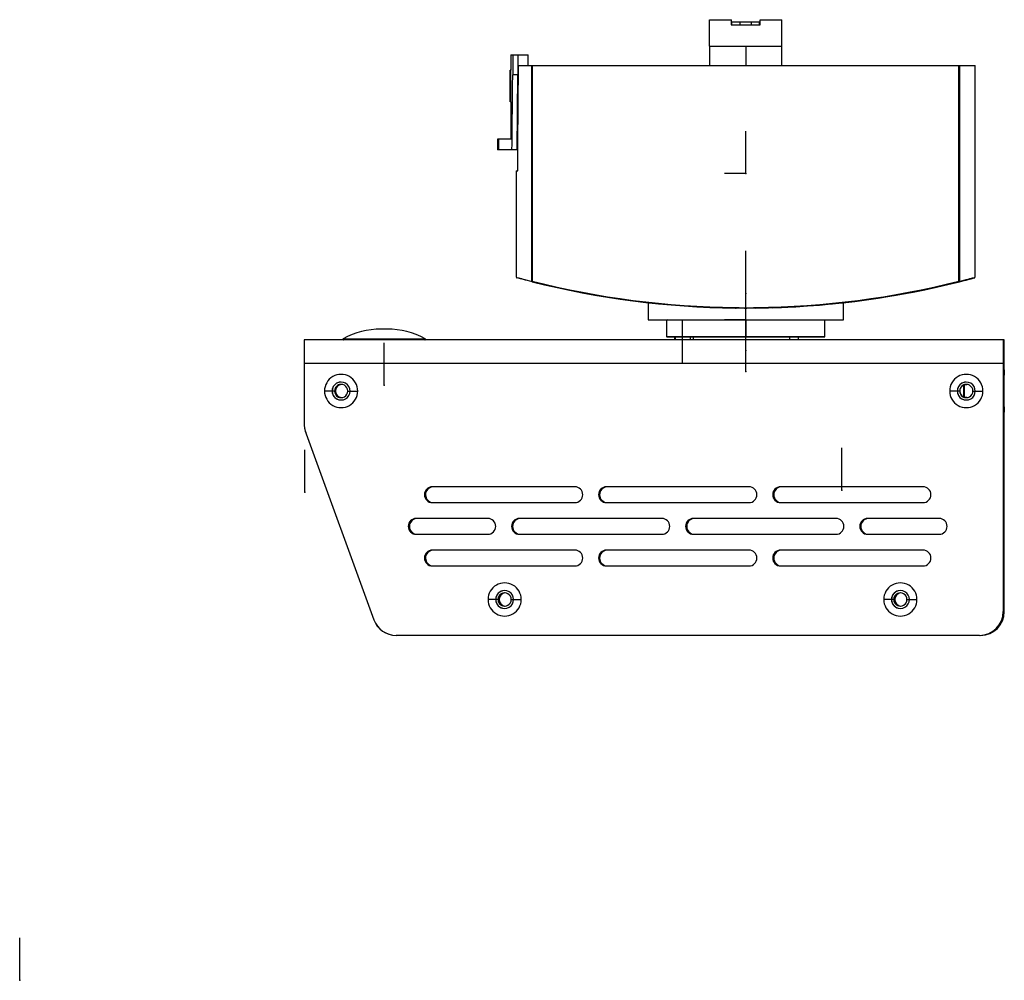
# Model space of a CAD drawing. Header units: millimetres. Extents: x -527 to -209, y 82 to 287.
# Tile 1 of 8: x -527 to -340, y 105 to 287. Entities that reach past the tile are written whole.
import ezdxf

# ---------------------------------------------------------------- set-up
doc = ezdxf.new("R2010")
doc.units = ezdxf.units.MM
doc.header["$PDSIZE"] = -1

msp = doc.modelspace()

# ---------------------------------------------------------------- linework, layer by layer
at = {"color": 7, "linetype": 'Continuous', "lineweight": 25}
for p, q in [((-395.79, 281.93), (-395.79, 286.93)), ((-395.79, 286.93), (-391.65, 286.93)), ((-391.69, 286.93), (-391.69, 285.93)), ((-391.69, 285.93), (-386.19, 285.93)), ((-391.65, 285.93), (-391.65, 286.93)), ((-391.55, 286.53), (-386.3, 286.53)), ((-391.55, 285.93), (-391.55, 286.53)), ((-390.05, 286.53), (-390.05, 285.93)), ((-387.85, 285.93), (-387.85, 286.53)), ((-386.35, 286.53), (-386.35, 285.93)), ((-386.3, 285.93), (-386.3, 286.53)), ((-386.19, 286.93), (-382.07, 286.93)), ((-386.19, 285.93), (-386.19, 286.93)), ((-382.09, 281.93), (-382.09, 286.93)), ((-382.07, 285.93), (-382.07, 286.93)), ((-382.07, 281.28), (-382.07, 285.93)), ((-395.79, 281.93), (-382.07, 281.93)), ((-395.77, 281.93), (-395.77, 278.28)), ((-388.94, 281.93), (-388.94, 278.28)), ((-433.47, 280.28), (-433.47, 277.4)), ((-433.47, 280.28), (-430.15, 280.28)), ((-433.09, 280.28), (-433.09, 276.48)), ((-432.1, 280.28), (-432.1, 276.48)), ((-430.18, 278.28), (-430.18, 280.28)), ((-430.15, 278.28), (-430.15, 280.28)), ((-382.07, 278.28), (-382.07, 281.28)), ((-432.13, 263.28), (-431.99, 278.28)), ((-431.99, 278.28), (-345.42, 278.28)), ((-429.49, 237.37), (-429.49, 278.28)), ((-429.39, 278.28), (-429.39, 237.37)), ((-348.54, 237.37), (-348.54, 278.28)), ((-348.44, 278.28), (-348.44, 237.37)), ((-345.42, 238.14), (-345.42, 278.28)), ((-433.57, 271.34), (-433.57, 277.4)), ((-433.47, 277.4), (-433.57, 277.4)), ((-433.57, 277.4), (-433.56, 276.91)), ((-433.57, 276.91), (-433.57, 271.86)), ((-433.47, 271.34), (-433.47, 277.4)), ((-432.1, 276.48), (-433.09, 276.48)), ((-432.23, 262.28), (-432.1, 276.48)), ((-432.21, 262.28), (-432.07, 276.48)), ((-432.1, 277.28), (-432, 277.28)), ((-432.07, 277.28), (-432.07, 276.48)), ((-433.57, 271.86), (-433.57, 271.34)), ((-433.47, 271.34), (-433.57, 271.34)), ((-433.47, 271.34), (-433.47, 264.28)), ((-435.97, 264.28), (-435.97, 262.28)), ((-433.21, 264.28), (-435.97, 264.28)), ((-432.13, 258.28), (-432.13, 263.28)), ((-432.23, 262.28), (-435.97, 262.28)), ((-432.42, 258.28), (-432.42, 238.14)), ((-432.42, 258.28), (-432.13, 258.28)), ((-432.35, 238.05), (-432.35, 238.05)), ((-429.39, 237.37), (-429.49, 237.37)), ((-429.39, 237.37), (-429.42, 237.27)), ((-348.44, 237.37), (-348.54, 237.37)), ((-348.54, 237.37), (-348.51, 237.27)), ((-407.42, 233.31), (-407.42, 230.08)), ((-370.42, 230.08), (-370.42, 233.32)), ((-390.89, 232.39), (-390.89, 232.29)), ((-390.89, 232.3), (-390.77, 232.29)), ((-388.97, 232.28), (-388.97, 230.08)), ((-387.05, 232.39), (-387.05, 232.29)), ((-407.42, 230.08), (-370.42, 230.08)), ((-403.82, 230.08), (-403.92, 229.98)), ((-403.92, 229.98), (-403.92, 226.88)), ((-373.92, 229.98), (-403.92, 229.98)), ((-388.85, 230.08), (-388.85, 229.98)), ((-388.85, 226.88), (-388.85, 229.98)), ((-373.92, 229.98), (-374.02, 230.08)), ((-373.92, 226.88), (-373.92, 229.98)), ((-456.86, 228.3), (-458.06, 228.3)), ((-472.61, 226.28), (-472.62, 221.78)), ((-339.93, 226.28), (-472.61, 226.28)), ((-465.22, 226.47), (-449.69, 226.47)), ((-403.92, 226.88), (-403.82, 226.78)), ((-403.92, 226.88), (-373.92, 226.88)), ((-374.02, 226.78), (-403.82, 226.78)), ((-402.42, 226.78), (-402.42, 226.28)), ((-402.28, 226.78), (-402.28, 226.28)), ((-399.42, 226.28), (-399.42, 226.78)), ((-398.92, 226.78), (-398.92, 226.28)), ((-388.85, 226.78), (-388.85, 226.88)), ((-380.64, 226.78), (-380.64, 226.28)), ((-378.92, 226.28), (-378.92, 226.78)), ((-374.02, 226.78), (-373.92, 226.88)), ((-340.11, 226.28), (-340.12, 221.78)), ((-340.11, 226.28), (-340.11, 224.78)), ((-339.93, 224.78), (-339.93, 226.28)), ((-340.11, 224.78), (-340.12, 221.78)), ((-340.11, 224.78), (-339.93, 224.78)), ((-339.92, 221.78), (-339.93, 224.78)), ((-340.12, 221.78), (-472.62, 221.78)), ((-472.62, 221.78), (-472.62, 210.66)), ((-340.12, 221.78), (-340.12, 174.78)), ((-340.12, 221.78), (-340.12, 174.78)), ((-340.12, 220.58), (-340.11, 220.58)), ((-340.11, 220.58), (-340.11, 219.58)), ((-339.92, 220.58), (-339.93, 220.58)), ((-339.93, 220.58), (-339.93, 219.58)), ((-339.92, 174.78), (-339.92, 221.78)), ((-339.92, 221.78), (-339.92, 221.78)), ((-339.92, 174.78), (-339.92, 221.78)), ((-340.12, 219.58), (-340.11, 219.58)), ((-340.11, 219.58), (-340.11, 213.58)), ((-339.93, 219.58), (-339.93, 219.58)), ((-339.93, 213.58), (-339.93, 219.58)), ((-466.86, 216.58), (-468.77, 216.58)), ((-466.68, 216.58), (-466.68, 216.58)), ((-465.62, 218.28), (-465.62, 218.28)), ((-464.37, 216.58), (-462.47, 216.58)), ((-348.36, 216.58), (-350.27, 216.58)), ((-347.58, 215.42), (-347.58, 217.74)), ((-347.47, 215.38), (-347.47, 217.78)), ((-347.12, 218.28), (-347.12, 218.28)), ((-345.87, 216.58), (-343.97, 216.58)), ((-465.62, 214.88), (-465.62, 214.88)), ((-347.12, 214.88), (-347.12, 214.88)), ((-340.11, 213.58), (-340.12, 213.58)), ((-340.11, 213.58), (-340.11, 212.58)), ((-339.93, 213.58), (-339.93, 213.58)), ((-339.93, 213.58), (-339.93, 212.58)), ((-340.11, 212.58), (-340.12, 212.58)), ((-339.93, 212.58), (-339.92, 212.58)), ((-472.21, 208.45), (-472.23, 208.44)), ((-472.23, 208.44), (-459.42, 173.24)), ((-472.21, 208.44), (-459.4, 173.24)), ((-421.32, 198.43), (-448.32, 198.43)), ((-388.32, 198.43), (-415.32, 198.43)), ((-355.32, 198.43), (-382.32, 198.43)), ((-449.62, 196.93), (-449.62, 196.93)), ((-416.62, 196.93), (-416.62, 196.93)), ((-383.62, 196.93), (-383.62, 196.93)), ((-448.32, 195.43), (-421.32, 195.43)), ((-415.32, 195.43), (-388.32, 195.43)), ((-382.32, 195.43), (-355.32, 195.43)), ((-437.82, 192.43), (-451.38, 192.43)), ((-404.82, 192.43), (-431.82, 192.43)), ((-371.82, 192.43), (-398.82, 192.43)), ((-352.26, 192.43), (-365.82, 192.43)), ((-452.68, 190.93), (-452.68, 190.93)), ((-433.12, 190.93), (-433.12, 190.93)), ((-400.12, 190.93), (-400.12, 190.93)), ((-367.12, 190.93), (-367.12, 190.93)), ((-451.38, 189.43), (-437.82, 189.43)), ((-431.82, 189.43), (-404.82, 189.43)), ((-398.82, 189.43), (-371.82, 189.43)), ((-365.82, 189.43), (-352.26, 189.43)), ((-340.03, 189.28), (-340.04, 189.28)), ((-340.04, 189.28), (-340.04, 177.78)), ((-340.02, 183.53), (-340.03, 189.28)), ((-449.62, 184.93), (-449.62, 184.93)), ((-421.32, 186.43), (-448.32, 186.43)), ((-416.62, 184.93), (-416.62, 184.93)), ((-388.32, 186.43), (-415.32, 186.43)), ((-383.62, 184.93), (-383.62, 184.93)), ((-355.32, 186.43), (-382.32, 186.43)), ((-448.32, 183.43), (-421.32, 183.43)), ((-415.32, 183.43), (-388.32, 183.43)), ((-382.32, 183.43), (-355.32, 183.43)), ((-340.05, 183.53), (-340.02, 183.53)), ((-340.03, 177.78), (-340.02, 183.53)), ((-434.62, 178.78), (-434.62, 178.78)), ((-359.62, 178.78), (-359.62, 178.78)), ((-340.04, 177.78), (-340.03, 177.78)), ((-435.86, 177.08), (-437.77, 177.08)), ((-435.68, 177.08), (-435.68, 177.08)), ((-433.37, 177.08), (-431.47, 177.08)), ((-360.86, 177.08), (-362.77, 177.08)), ((-360.68, 177.08), (-360.68, 177.08)), ((-358.37, 177.08), (-356.47, 177.08)), ((-434.62, 175.38), (-434.62, 175.38)), ((-359.62, 175.38), (-359.62, 175.38)), ((-340.12, 174.78), (-339.92, 174.78)), ((-459.42, 173.24), (-459.4, 173.25)), ((-344.62, 170.28), (-455.19, 170.28)), ((-455.19, 170.28), (-455.19, 170.28))]:
    msp.add_line(p, q, dxfattribs=at)
at = {"color": 7, "linetype": 'Continuous'}
for p, q in [((-388.92, 257.78), (-388.92, 265.81)), ((-388.92, 257.78), (-392.93, 257.78)), ((-388.92, 235.08), (-388.92, 243.11)), ((-388.92, 230.08), (-388.92, 238.11)), ((-388.92, 235.08), (-388.93, 235.08)), ((-388.92, 226.28), (-388.92, 234.31)), ((-388.92, 224.28), (-388.92, 232.31)), ((-400.92, 221.88), (-400.92, 229.91)), ((-388.92, 230.08), (-392.93, 230.08)), ((-388.92, 220.28), (-388.92, 228.31)), ((-388.92, 226.28), (-391.17, 226.28)), ((-457.46, 217.68), (-457.46, 225.71)), ((-388.92, 224.28), (-388.91, 224.28)), ((-400.92, 221.88), (-399.24, 221.88)), ((-388.92, 220.28), (-388.91, 220.28)), ((-457.46, 217.68), (-457.45, 217.68)), ((-472.52, 197.43), (-472.52, 205.46)), ((-370.7, 197.78), (-370.7, 205.81)), ((-472.52, 197.43), (-472.51, 197.43)), ((-370.7, 197.78), (-370.71, 197.78)), ((-526.53, 104.93), (-526.53, 112.96)), ((-526.53, 104.93), (-526.52, 104.93))]:
    msp.add_line(p, q, dxfattribs=at)
at = {"color": 7, "linetype": 'Continuous', "lineweight": 25, "flags": 128}
for points in [[(-435.72, 262.28), (-435.71, 263.4), (-435.7, 264.28)], [(-433.23, 262.28), (-433.22, 263.4), (-433.21, 264.28)], [(-432.37, 238.05), (-432.36, 238.05), (-432.35, 238.05), (-432.35, 238.05), (-432.35, 238.05), (-432.35, 238.05), (-432.35, 238.05), (-432.35, 238.05)], [(-347.47, 217.71), (-347.41, 217.73), (-347.02, 217.83)], [(-347.47, 217.71), (-347.4, 217.73), (-347.02, 217.83)], [(-347.02, 215.33), (-347.41, 215.42), (-347.47, 215.45)], [(-347.02, 215.33), (-347.4, 215.42), (-347.47, 215.45)]]:
    msp.add_lwpolyline(points, dxfattribs=at)
at = {"color": 7, "linetype": 'Continuous', "lineweight": 25}
for centre, radius, start, end in [((-437.95, 286.04), 51.62, 359.883, 0.549), ((-334.69, 286.04), 51.62, 179.451, 180.117), ((-432.35, 238.04), 0.0101, 68.4962, 68.8114), ((-429.39, 237.36), 0.0959, 177.3519, 254.8195), ((-388.97, 398.81), 166.52, 255.941, 269.3391), ((-388.97, 398.81), 166.42, 255.941, 269.3391), ((-388.97, 398.81), 166.42, 270.6609, 284.059), ((-388.97, 398.81), 166.52, 270.6609, 284.059), ((-388.88, 398.81), 166.52, 271.705, 284.059), ((-348.54, 237.36), 0.0959, 285.2438, 2.7048), ((-458.06, 213.3), 15, 90, 118.5501), ((-456.86, 213.3), 15, 61.4499, 90), ((-456.86, 213.3), 15, 61.4498, 90), ((-465.18, 226.38), 0.1, 118.5502, 269.9998), ((-449.74, 226.38), 0.1, 270.0002, 61.4498), ((-536.63, 224.34), 196.71, 359.9395, 0.5654), ((-465.62, 216.58), 3.15, 359.9999, 180.0001), ((-347.12, 216.58), 3.15, 359.9999, 180.0001), ((-465.62, 216.58), 3.15, 179.9999, 0.0001), ((-465.62, 216.58), 1.7, 359.9999, 180.0001), ((-465.62, 216.58), 1.7, 90.0001, 180.0001), ((-465.62, 216.58), 1.7, 179.9999, 0.0001), ((-465.62, 216.58), 1.7, 179.9999, 269.9999), ((-465.62, 216.58), 1.25, 359.9999, 180.0001), ((-465.62, 216.58), 1.25, 179.9999, 0.0001), ((-465.61, 216.58), 1.25, 90.0001, 180.0001), ((-465.61, 216.58), 1.25, 179.9999, 269.9999), ((-465.43, 216.58), 1.25, 94.2602, 180.0001), ((-465.43, 216.58), 1.25, 94.3878, 180.0001), ((-465.43, 216.58), 1.25, 179.9999, 265.7398), ((-465.43, 216.58), 1.25, 179.9999, 265.6122), ((-347.12, 216.58), 3.15, 179.9999, 0.0001), ((-347.12, 216.58), 1.7, 359.9999, 180.0001), ((-347.12, 216.58), 1.7, 90.0001, 180.0001), ((-347.12, 216.58), 1.7, 179.9999, 0.0001), ((-347.12, 216.58), 1.7, 179.9999, 269.9999), ((-347.12, 216.58), 1.25, 359.9999, 180.0001), ((-347.12, 216.58), 1.25, 179.9999, 0.0001), ((-347.11, 216.58), 1.25, 90.0001, 180.0001), ((-347.11, 216.58), 1.25, 179.9999, 269.9999), ((-466.43, 210.66), 6.2, 180, 200.9904), ((-466.12, 210.66), 6.5, 189.4216, 199.9999), ((-448.32, 196.93), 1.5, 90.0001, 269.9999), ((-448.32, 196.93), 1.5, 90.0001, 269.9999), ((-448.12, 196.93), 1.5, 90.0001, 180.0001), ((-448.12, 196.93), 1.5, 90.0001, 180.0001), ((-421.32, 196.93), 1.5, 359.9999, 89.9999), ((-415.32, 196.93), 1.5, 90.0001, 269.9999), ((-415.32, 196.93), 1.5, 90.0001, 269.9999), ((-415.12, 196.93), 1.5, 90.0001, 180.0001), ((-415.12, 196.93), 1.5, 90.0001, 180.0001), ((-388.32, 196.93), 1.5, 359.9999, 89.9999), ((-382.32, 196.93), 1.5, 90.0001, 269.9999), ((-382.32, 196.93), 1.5, 90.0001, 269.9999), ((-382.12, 196.93), 1.5, 90.0001, 180.0001), ((-382.12, 196.93), 1.5, 90.0001, 180.0001), ((-355.32, 196.93), 1.5, 359.9999, 89.9999), ((-448.12, 196.93), 1.5, 179.9999, 269.9999), ((-448.12, 196.93), 1.5, 179.9999, 269.9999), ((-421.32, 196.93), 1.5, 270.0001, 0.0001), ((-415.12, 196.93), 1.5, 179.9999, 269.9999), ((-415.12, 196.93), 1.5, 179.9999, 269.9999), ((-388.32, 196.93), 1.5, 270.0001, 0.0001), ((-382.12, 196.93), 1.5, 179.9999, 269.9999), ((-382.12, 196.93), 1.5, 179.9999, 269.9999), ((-355.32, 196.93), 1.5, 270.0001, 0.0001), ((-451.38, 190.93), 1.5, 90.0001, 269.9999), ((-451.38, 190.93), 1.5, 90.0001, 269.9999), ((-451.18, 190.93), 1.5, 90.0001, 180.0001), ((-451.18, 190.93), 1.5, 90.0001, 180.0001), ((-437.82, 190.93), 1.5, 359.9999, 89.9999), ((-431.82, 190.93), 1.5, 90.0001, 269.9999), ((-431.82, 190.93), 1.5, 90.0001, 269.9999), ((-431.62, 190.93), 1.5, 90.0001, 180.0001), ((-431.62, 190.93), 1.5, 90.0001, 180.0001), ((-404.82, 190.93), 1.5, 359.9999, 89.9999), ((-398.82, 190.93), 1.5, 90.0001, 269.9999), ((-398.82, 190.93), 1.5, 90.0001, 269.9999), ((-398.62, 190.93), 1.5, 90.0001, 180.0001), ((-398.62, 190.93), 1.5, 90.0001, 180.0001), ((-371.82, 190.93), 1.5, 359.9999, 89.9999), ((-365.82, 190.93), 1.5, 90.0001, 269.9999), ((-365.82, 190.93), 1.5, 90.0001, 269.9999), ((-365.62, 190.93), 1.5, 90.0001, 180.0001), ((-365.62, 190.93), 1.5, 90.0001, 180.0001), ((-352.26, 190.93), 1.5, 359.9999, 89.9999), ((-451.18, 190.93), 1.5, 179.9999, 269.9999), ((-451.18, 190.93), 1.5, 179.9999, 269.9999), ((-437.82, 190.93), 1.5, 270.0001, 0.0001), ((-431.62, 190.93), 1.5, 179.9999, 269.9999), ((-431.62, 190.93), 1.5, 179.9999, 269.9999), ((-404.82, 190.93), 1.5, 270.0001, 0.0001), ((-398.62, 190.93), 1.5, 179.9999, 269.9999), ((-398.62, 190.93), 1.5, 179.9999, 269.9999), ((-371.82, 190.93), 1.5, 270.0001, 0.0001), ((-365.62, 190.93), 1.5, 179.9999, 269.9999), ((-365.62, 190.93), 1.5, 179.9999, 269.9999), ((-352.26, 190.93), 1.5, 270.0001, 0.0001), ((-448.32, 184.93), 1.5, 90.0001, 269.9999), ((-448.32, 184.93), 1.5, 90.0001, 269.9999), ((-448.12, 184.93), 1.5, 90.0001, 180.0001), ((-448.12, 184.93), 1.5, 90.0001, 180.0001), ((-448.12, 184.93), 1.5, 179.9999, 269.9999), ((-448.12, 184.93), 1.5, 179.9999, 269.9999), ((-421.32, 184.93), 1.5, 359.9999, 89.9999), ((-421.32, 184.93), 1.5, 270.0001, 0.0001), ((-415.32, 184.93), 1.5, 90.0001, 269.9999), ((-415.32, 184.93), 1.5, 90.0001, 269.9999), ((-415.12, 184.93), 1.5, 90.0001, 180.0001), ((-415.12, 184.93), 1.5, 90.0001, 180.0001), ((-415.12, 184.93), 1.5, 179.9999, 269.9999), ((-415.12, 184.93), 1.5, 179.9999, 269.9999), ((-388.32, 184.93), 1.5, 359.9999, 89.9999), ((-388.32, 184.93), 1.5, 270.0001, 0.0001), ((-382.32, 184.93), 1.5, 90.0001, 269.9999), ((-382.32, 184.93), 1.5, 90.0001, 269.9999), ((-382.12, 184.93), 1.5, 90.0001, 180.0001), ((-382.12, 184.93), 1.5, 90.0001, 180.0001), ((-382.12, 184.93), 1.5, 179.9999, 269.9999), ((-382.12, 184.93), 1.5, 179.9999, 269.9999), ((-355.32, 184.93), 1.5, 359.9999, 89.9999), ((-355.32, 184.93), 1.5, 270.0001, 0.0001), ((-434.62, 177.08), 3.15, 359.9999, 180.0001), ((-359.62, 177.08), 3.15, 359.9999, 180.0001), ((-434.62, 177.08), 1.7, 359.9999, 180.0001), ((-434.62, 177.08), 1.7, 90.0001, 180.0001), ((-434.62, 177.08), 1.25, 359.9999, 180.0001), ((-434.61, 177.08), 1.25, 90.0001, 180.0001), ((-434.43, 177.08), 1.25, 94.2602, 180.0001), ((-434.43, 177.08), 1.25, 94.3878, 180.0001), ((-359.62, 177.08), 1.7, 359.9999, 180.0001), ((-359.62, 177.08), 1.7, 90.0001, 180.0001), ((-359.62, 177.08), 1.25, 359.9999, 180.0001), ((-359.61, 177.08), 1.25, 90.0001, 180.0001), ((-359.43, 177.08), 1.25, 94.2602, 180.0001), ((-359.43, 177.08), 1.25, 94.3878, 180.0001), ((-434.62, 177.08), 3.15, 179.9999, 0.0001), ((-434.62, 177.08), 1.7, 179.9999, 0.0001), ((-434.62, 177.08), 1.7, 179.9999, 269.9999), ((-434.62, 177.08), 1.25, 179.9999, 0.0001), ((-434.61, 177.08), 1.25, 179.9999, 269.9999), ((-434.43, 177.08), 1.25, 179.9999, 265.7398), ((-434.43, 177.08), 1.25, 179.9999, 265.6122), ((-359.62, 177.08), 3.15, 179.9999, 0.0001), ((-359.62, 177.08), 1.7, 179.9999, 0.0001), ((-359.62, 177.08), 1.7, 179.9999, 269.9999), ((-359.62, 177.08), 1.25, 179.9999, 0.0001), ((-359.61, 177.08), 1.25, 179.9999, 269.9999), ((-359.43, 177.08), 1.25, 179.9999, 265.7398), ((-359.43, 177.08), 1.25, 179.9999, 265.6122), ((-344.62, 174.78), 4.5, 270.0001, 0.0001), ((-344.62, 174.78), 4.5, 270.0001, 0.0001), ((-344.42, 174.78), 4.5, 270.0001, 0.0001), ((-344.42, 174.78), 4.5, 270.0001, 0.0001), ((-455.19, 174.78), 4.5, 199.9999, 270), ((-455.17, 174.78), 4.5, 199.9999, 270)]:
    msp.add_arc(centre, radius, start, end, dxfattribs=at)
for points, knots in [([(-433.21, 264.28), (-433.19, 266.56), (-433.15, 270.63), (-433.11, 274.69), (-433.09, 276.48)], [0, 0, 0, 0, 0.56, 1, 1, 1, 1]), ([(-429.42, 237.27), (-430.01, 237.42), (-431.19, 237.73), (-432.09, 237.97), (-432.46, 238.08), (-432.32, 238.04), (-432.3, 238.03)], [0, 0, 0, 0, 0.3204539, 0.6405931, 0.9604922, 1, 1, 1, 1]), ([(-432.42, 238.14), (-432.42, 238.14), (-432.41, 238.12), (-432.37, 238.1), (-432.34, 238.08), (-432.31, 238.06), (-432.3, 238.06), (-432.3, 238.05), (-432.3, 238.05), (-432.3, 238.05), (-432.3, 238.05), (-432.3, 238.05), (-432.3, 238.05), (-432.3, 238.05), (-432.3, 238.05), (-432.3, 238.05), (-432.3, 238.05), (-432.3, 238.05), (-432.3, 238.05), (-432.3, 238.05), (-432.3, 238.05), (-432.3, 238.05)], [0, 0, 0, 0, 0.375905, 0.699392, 0.91995, 0.975885, 0.987532, 0.988632, 0.988797, 0.988921, 0.98897, 0.989013, 0.989051, 0.98909, 0.989131, 0.989179, 0.9893, 0.989597, 0.990023, 0.990966, 1, 1, 1, 1]), ([(-432.41, 238.14), (-432.35, 238.12), (-432.23, 238.09), (-431.26, 237.82), (-430.08, 237.52), (-429.49, 237.37)], [0, 0, 0, 0, 0.327067, 0.65977, 1, 1, 1, 1]), ([(-432.3, 238.05), (-432.3, 238.05), (-432.3, 238.05), (-432.3, 238.05), (-432.31, 238.04), (-432.34, 238.05), (-432.35, 238.05), (-432.36, 238.05), (-432.36, 238.05), (-432.36, 238.05)], [0, 0, 0, 0, 0.004726, 0.035072, 0.145574, 0.328667, 0.59188, 0.815693, 1, 1, 1, 1]), ([(-345.54, 238.03), (-345.6, 238.02), (-345.74, 237.98), (-346.73, 237.72), (-347.92, 237.42), (-348.51, 237.27)], [0, 0, 0, 0, 0.30419, 0.651926, 1, 1, 1, 1]), ([(-348.44, 237.37), (-347.84, 237.52), (-346.65, 237.82), (-345.67, 238.08), (-345.53, 238.11), (-345.46, 238.13)], [0, 0, 0, 0, 0.352467, 0.697137, 1, 1, 1, 1]), ([(-348.42, 237.27), (-347.83, 237.42), (-346.65, 237.73), (-345.75, 237.97), (-345.38, 238.08), (-345.52, 238.04), (-345.54, 238.03)], [0, 0, 0, 0, 0.320211, 0.640264, 0.960233, 1, 1, 1, 1]), ([(-345.46, 238.13), (-345.44, 238.14), (-345.41, 238.15), (-345.43, 238.14), (-345.43, 238.14)], [0, 0, 0, 0, 0.8356779, 1, 1, 1, 1]), ([(-370.42, 233.31), (-370.42, 233.31), (-370.35, 233.32), (-370.55, 233.3), (-370.93, 233.26), (-371.56, 233.19), (-372.32, 233.11), (-373.11, 233.04), (-374.07, 232.95), (-375.14, 232.86), (-376.38, 232.76), (-377.71, 232.66), (-379.1, 232.57), (-380.76, 232.48), (-382.64, 232.4), (-384.49, 232.34), (-385.65, 232.32), (-386.07, 232.31)], [0, 0, 0, 0, 0.001574, 0.087525, 0.17312, 0.260662, 0.322668, 0.389881, 0.447991, 0.519737, 0.584325, 0.64882, 0.717916, 0.778721, 0.866389, 0.951851, 1, 1, 1, 1]), ([(-390.89, 232.39), (-390.67, 232.39), (-390.31, 232.38), (-389.81, 232.35), (-389.39, 232.31), (-389.11, 232.29), (-388.97, 232.28)], [0, 0, 0, 0, 0.339984, 0.559987, 0.779994, 1, 1, 1, 1]), ([(-388.97, 232.28), (-389.33, 232.28), (-389.97, 232.28), (-390.61, 232.29), (-390.89, 232.29)], [0, 0, 0, 0, 0.5614693, 1, 1, 1, 1]), ([(-388.97, 232.28), (-388.61, 232.31), (-387.97, 232.36), (-387.33, 232.38), (-387.05, 232.39)], [0, 0, 0, 0, 0.559983, 1, 1, 1, 1]), ([(-387.05, 232.29), (-387.4, 232.29), (-388.04, 232.28), (-388.68, 232.28), (-388.97, 232.28)], [0, 0, 0, 0, 0.559182, 1, 1, 1, 1])]:
    msp.add_open_spline(points, degree=3, knots=knots, dxfattribs=at)
at = {"color": 7, "linetype": 'Continuous'}
for p in [(-388.92, 257.78), (-388.92, 235.08), (-388.92, 230.08), (-388.92, 226.28), (-388.92, 224.28), (-400.92, 221.88), (-388.92, 220.28), (-457.46, 217.68), (-472.52, 197.43), (-370.7, 197.78), (-526.53, 104.93)]:
    msp.add_point(p, dxfattribs=at)

doc.saveas('drawing.dxf')
